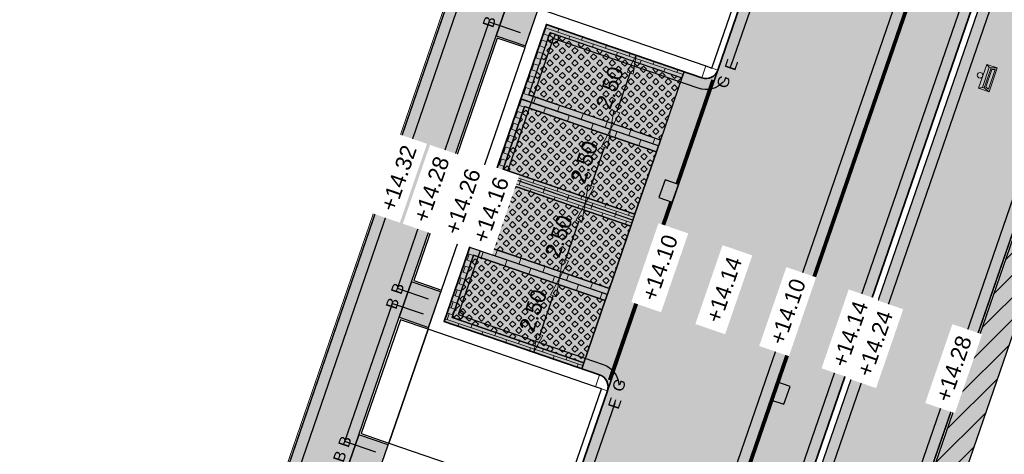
# Model space of a CAD drawing. Header units: metres. Extents: x 131295 to 132236, y 397710 to 398702.
# Tile 50 of 127: x 131478 to 131509, y 397968 to 397982. Entities that reach past the tile are written whole.
import ezdxf
from ezdxf.enums import TextEntityAlignment as Align

# ---------------------------------------------------------------- set-up
doc = ezdxf.new("R2010")
doc.units = ezdxf.units.M
doc.linetypes.add('AL-MATERIAALS', pattern=[2, 1, -1])
doc.linetypes.add('MA-1-3', pattern=[4, 1, -3])
doc.layers.get('Defpoints').update_dxf_attribs({"color": 128})
for name, color, linetype, lineweight, true_color in [('N-GR-arcering gras', 7, 'Continuous', 5, 0xecffb3), ("N-VH-arcering 'MAT' kleur 1 (heiderood)", 7, 'Continuous', 18, 0xd98c8c), ("N-VH-arcering 'MAT' kleur 5 (roodbruin)", 7, 'Continuous', 18, 0xc5a6a0)]:
    doc.layers.add(name, color=color, linetype=linetype, lineweight=lineweight, true_color=true_color)
for name, color, linetype, lineweight in [('N-IE-afvalbak', 190, 'Continuous', 18), ('N-IE-markering 1 - 3 streep 0.10', 255, 'MA-1-3', 18), ('N-KO-opsluitband 60x200mm', 2, 'Continuous', 25), ('N-KO-opsluitband achterkant', 8, 'Continuous', 5), ('N-KO-tekst banden', 1, 'Continuous', 18), ('N-KO-trottoirband 180-200x250mm', 3, 'Continuous', 35), ('N-KO-trottoirband 380-400x250mm', 3, 'Continuous', 35), ('N-KO-trottoirband achterkant', 8, 'Continuous', 5), ('N-RI-straatkolk', 7, 'Continuous', 25), ("N-VH-arcering 'MAT' grijs 251", 251, 'Continuous', 18), ("N-VH-arcering 'MAT' grijs 254", 254, 'Continuous', 18), ('N-VH-arcering grasbetontegels', 8, 'Continuous', 5), ('N-VH-arcering herstraten', 1, 'Continuous', 18), ('N-VH-arcering SBS WF halfsteensverband', 8, 'Continuous', 5), ('X-AL-maatvoering', 1, 'Continuous', 18), ('X-AL-materiaalscheiding', 1, 'AL-MATERIAALS', 18), ('X-AL-planhoogte', 190, 'Continuous', 25)]:
    doc.layers.add(name, color=color, linetype=linetype, lineweight=lineweight)
for name, color, linetype, plot in [('X-AL-contourlijnen', 30, 'Continuous', False), ('X-AL-hulplijn bandenlijnnummers', 30, 'Continuous', False), ('X-AL-hulplijn hoogtetekst', 190, 'Continuous', False), ('X-AL-hulplijn maatvoering', 30, 'Continuous', False)]:
    doc.layers.add(name, color=color, linetype=linetype, plot=plot)
doc.styles.add('CS Annotative', font='arial.ttf')
doc.dimstyles.new('CS Annotative', dxfattribs={"dimtxt": 2.5, "dimasz": 3, "dimexe": 0.18, "dimexo": 0.0625, "dimgap": 1, "dimtad": 1, "dimzin": 0, "dimdsep": 46, "dimtxsty": 'CS Annotative', "dimblk": 'CS Dimensionpijl', "dimcen": 0, "dimse1": 1, "dimse2": 1, "dimclrd": 256, "dimclre": 256, "dimclrt": 2, "dimadec": 0, "dimazin": 0, "dimtm": 1e-09, "dimtfac": 1, "dimtofl": 0, "dimtmove": 1, "dimatfit": 3, "dimfxl": 1, "dimtfillclr": 256, "dimtolj": 1, "dimtzin": 0, "dimarcsym": 0})
pattern_1 = [(45, (-40.718218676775, -118.3553671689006), (-0.1979898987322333, 0.1979898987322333), [0.14, -0.14]), (135, (-40.718218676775, -118.3553671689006), (-0.1979898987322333, -0.1979898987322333), [0.14, -0.14]), (45, (-40.81721267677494, -118.2563731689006), (-0.1979898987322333, 0.1979898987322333), [0.14, -0.14]), (135, (-40.61922467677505, -118.2563731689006), (-0.1979898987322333, -0.1979898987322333), [0.14, -0.14])]

# ---------------------------------------------------------------- blocks, each defined once
blk = doc.blocks.new('*U141')
blk.add_lwpolyline([(-1.601851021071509, 2.178663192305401), (-2.627170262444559, -0.640684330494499), (-0.5126596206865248, -1.40967376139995), (0.5126596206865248, 1.40967376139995)], close=True)
blk.add_solid([(-1.601851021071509, 2.178663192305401), (0.5126596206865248, 1.40967376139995), (-1.601851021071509, 2.178663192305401), (-2.627170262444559, -0.640684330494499)])
blk = doc.blocks.new('*U152')
blk.add_lwpolyline([(1.601851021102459, -2.178663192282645), (2.627170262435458, 0.6406843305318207), (0.5126596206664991, 1.409673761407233), (-0.5126596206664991, -1.409673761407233)], close=True)
blk.add_solid([(1.601851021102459, -2.178663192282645), (-0.5126596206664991, -1.409673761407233), (1.601851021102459, -2.178663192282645), (2.627170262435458, 0.6406843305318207)])
blk = doc.blocks.new('CS Afvalbak')
at = {"linetype": 'Continuous'}
for p, q in [((0.4, -0.09074999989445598), (-0.4, -0.09075000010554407)), ((-0.34, -0.1953104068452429), (-0.4, -0.09074999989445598)), ((-0.34, -0.252406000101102), (-0.4, -0.440749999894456)), ((0.3400000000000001, -0.1953104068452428), (-0.3399999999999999, -0.1953104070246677)), ((-0.34, -0.2524060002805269), (-0.34, -0.1953104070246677)), ((0.3400000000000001, -0.252406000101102), (-0.34, -0.2524060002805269)), ((-0.3017092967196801, -0.2969340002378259), (-0.3334724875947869, -0.3966407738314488)), ((0.3017092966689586, -0.2969340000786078), (-0.3017092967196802, -0.2969340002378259)), ((0.3017092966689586, -0.2969340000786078), (0.3334724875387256, -0.3966407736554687)), ((0.3400000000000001, -0.1953104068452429), (0.4, -0.09074999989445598)), ((0.3400000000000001, -0.252406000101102), (0.3400000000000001, -0.1953104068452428)), ((0.3400000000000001, -0.252406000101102), (0.4, -0.440749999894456)), ((0.4, -0.440749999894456), (-0.4, -0.440750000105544)), ((0.3334724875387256, -0.3966407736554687), (-0.3334724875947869, -0.3966407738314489))]:
    blk.add_line(p, q, dxfattribs=at)
for p, q in [((-0.4, -0.09075000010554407), (-0.4, -0.440750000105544)), ((0.4, -0.09074999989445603), (0.4, -0.440749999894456))]:
    blk.add_line(p, q)
blk.add_circle((0, 0), 0.09075000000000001, dxfattribs=at)
blk = doc.blocks.new('CS Dimensionpijl')
h = blk.add_hatch(color=256)
h.dxf.hatch_style = 1
h.paths.add_polyline_path([(-1, -0.1666666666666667), (0, 0), (-1, 0.1666666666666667)])
at = {"flags": 128}
blk.add_lwpolyline([(0, 0.5), (0, -0.5)], dxfattribs=at)
blk.add_lwpolyline([(-1, -0.1666666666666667), (0, 0), (-1, 0.1666666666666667)], close=True, dxfattribs=at)
blk = doc.blocks.new('*D573')
at = {"layer": 'Defpoints', "color": 0, "transparency": 16777216}
for p in [(131494.5797826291, 397974.1110921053), (131494.9643612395, 397973.9787841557), (131493.7664837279, 397971.7470817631)]:
    blk.add_point(p, dxfattribs=at)
at = {"layer": 'X-AL-maatvoering', "lineweight": -2, "transparency": 16777216}
blk.add_line((131494.3462540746, 397972.1821362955), (131494.7691695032, 397973.4114216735), dxfattribs=at)
at = {"layer": 'X-AL-maatvoering', "lineweight": -2, "transparency": 16777216, "xscale": 0.6000000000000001, "yscale": 0.6000000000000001, "zscale": 0.6000000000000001}
for p, rotation in [((131494.9643612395, 397973.9787841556), 71.01506341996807), ((131494.1510623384, 397971.6147738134), 251.0150634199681)]:
    blk.add_blockref('CS Dimensionpijl', p, dxfattribs=dict(at, rotation=rotation))
at = {"layer": 'X-AL-maatvoering', "color": 2, "transparency": 16777216, "insert": (131494.1271909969, 397972.9448925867), "char_height": 0.5, "attachment_point": 5, "rotation": 71.01506341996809, "style": 'CS Annotative'}
blk.add_mtext('\\A1;2.50', dxfattribs=at)
blk = doc.blocks.new('*D574')
at = {"layer": 'Defpoints', "color": 0, "transparency": 16777216}
for p in [(131495.7776601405, 397976.3427944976), (131495.7776601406, 397976.3427944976), (131494.579782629, 397974.1110921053)]:
    blk.add_point(p, dxfattribs=at)
at = {"layer": 'X-AL-maatvoering', "lineweight": -2, "transparency": 16777216}
blk.add_line((131495.1595529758, 397974.5461466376), (131495.5824684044, 397975.7754320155), dxfattribs=at)
at = {"layer": 'X-AL-maatvoering', "lineweight": -2, "transparency": 16777216, "xscale": 0.6000000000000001, "yscale": 0.6000000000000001, "zscale": 0.6000000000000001}
for p, rotation in [((131495.7776601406, 397976.3427944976), 71.01506341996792), ((131494.9643612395, 397973.9787841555), 251.0150634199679)]:
    blk.add_blockref('CS Dimensionpijl', p, dxfattribs=dict(at, rotation=rotation))
at = {"layer": 'X-AL-maatvoering', "color": 2, "transparency": 16777216, "insert": (131494.940489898, 397975.3089029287), "char_height": 0.5, "attachment_point": 5, "rotation": 71.01506341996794, "style": 'CS Annotative'}
blk.add_mtext('\\A1;2.50', dxfattribs=at)
blk = doc.blocks.new('*D575')
at = {"layer": 'Defpoints', "color": 0, "transparency": 16777216}
for p in [(131496.5909590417, 397978.7068048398), (131496.5909590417, 397978.7068048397), (131495.7776601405, 397976.3427944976)]:
    blk.add_point(p, dxfattribs=at)
at = {"layer": 'X-AL-maatvoering', "lineweight": -2, "transparency": 16777216}
blk.add_line((131495.9728518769, 397976.9101569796), (131496.3957673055, 397978.1394423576), dxfattribs=at)
at = {"layer": 'X-AL-maatvoering', "lineweight": -2, "transparency": 16777216, "xscale": 0.6000000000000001, "yscale": 0.6000000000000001, "zscale": 0.6000000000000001}
for p, rotation in [((131496.5909590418, 397978.7068048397), 71.01506341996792), ((131495.7776601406, 397976.3427944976), 251.0150634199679)]:
    blk.add_blockref('CS Dimensionpijl', p, dxfattribs=dict(at, rotation=rotation))
at = {"layer": 'X-AL-maatvoering', "color": 2, "transparency": 16777216, "insert": (131495.7537887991, 397977.6729132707), "char_height": 0.5, "attachment_point": 5, "rotation": 71.01506341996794, "style": 'CS Annotative'}
blk.add_mtext('\\A1;2.50', dxfattribs=at)
blk = doc.blocks.new('*D576')
at = {"layer": 'Defpoints', "color": 0, "transparency": 16777216}
for p in [(131497.4042579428, 397981.0708151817), (131497.4042579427, 397981.0708151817), (131496.5909590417, 397978.7068048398)]:
    blk.add_point(p, dxfattribs=at)
at = {"layer": 'X-AL-maatvoering', "lineweight": -2, "transparency": 16777216}
blk.add_line((131496.786150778, 397979.2741673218), (131497.2090662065, 397980.5034526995), dxfattribs=at)
at = {"layer": 'X-AL-maatvoering', "lineweight": -2, "transparency": 16777216, "xscale": 0.6000000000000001, "yscale": 0.6000000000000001, "zscale": 0.6000000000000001}
for p, rotation in [((131497.4042579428, 397981.0708151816), 71.01506341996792), ((131496.5909590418, 397978.7068048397), 251.0150634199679)]:
    blk.add_blockref('CS Dimensionpijl', p, dxfattribs=dict(at, rotation=rotation))
at = {"layer": 'X-AL-maatvoering', "color": 2, "transparency": 16777216, "insert": (131496.5670877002, 397980.0369236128), "char_height": 0.5, "attachment_point": 5, "rotation": 71.01506341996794, "style": 'CS Annotative'}
blk.add_mtext('\\A1;2.50', dxfattribs=at)

msp = doc.modelspace()

# ---------------------------------------------------------------- hatches: boundary and pattern name
at = {"layer": 'N-GR-arcering gras'}
h = msp.add_hatch(color=256, dxfattribs=at)
h.dxf.hatch_style = 1
h.paths.add_polyline_path([(131498.1768366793, 397978.3727147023), (131493.987810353, 397979.8138803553), (131494.6709814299, 397981.7996490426), (131498.8600077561, 397980.3584833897)])
h = msp.add_hatch(color=256, dxfattribs=at)
h.dxf.hatch_style = 1
h.paths.add_polyline_path([(131498.0467088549, 397977.9944730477), (131493.8576825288, 397979.4356387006), (131493.1745114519, 397977.4498700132), (131497.3635377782, 397976.0087043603)])
h = msp.add_hatch(color=256, dxfattribs=at)
h.dxf.hatch_style = 1
h.paths.add_polyline_path([(131497.2334099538, 397975.6304627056), (131493.0443836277, 397977.0716283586), (131492.3612125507, 397975.0858596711), (131496.550238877, 397973.6446940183)])
h = msp.add_hatch(color=256, dxfattribs=at)
h.dxf.hatch_style = 1
h.paths.add_polyline_path([(131496.4201110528, 397973.2664523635), (131492.2310847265, 397974.7076180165), (131491.5479136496, 397972.7218493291), (131495.7369399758, 397971.2806836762)])
at = {"layer": "N-VH-arcering 'MAT' grijs 251"}
h = msp.add_hatch(color=256, dxfattribs=at)
h.dxf.hatch_style = 1
h.paths.add_polyline_path([(131514.5464586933, 397987.1728946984), (131513.6046161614, 397987.5091370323), (131506.3766081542, 397966.5210776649), (131507.482903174, 397966.6623581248)])
at = {"layer": "N-VH-arcering 'MAT' grijs 254"}
h = msp.add_hatch(color=256, dxfattribs=at)
h.dxf.hatch_style = 1
edge = h.paths.add_edge_path()
edge.add_line((131469.720884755, 397919.6016421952), (131468.6937363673, 397916.2076356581))
edge.add_line((131468.6937363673, 397916.2076356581), (131468.4773752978, 397915.0086965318))
edge.add_line((131468.4773752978, 397915.0086965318), (131471.6858443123, 397914.4296948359))
edge.add_line((131471.6858443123, 397914.4296948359), (131472.6788368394, 397914.3013070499))
edge.add_arc((131473.529258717, 397919.0253712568), 4.800000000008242, 259.7949652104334, 311.7805349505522)
edge.add_line((131476.7273987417, 397915.4459997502), (131471.7242056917, 397916.3457020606))
edge.add_arc((131471.9011924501, 397917.3299152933), 0.9999999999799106, 161.0447215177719, 259.8057040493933, ccw=False)
edge.add_line((131470.9554200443, 397917.6547453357), (131475.5837711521, 397931.1306132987))
edge.add_line((131475.5837711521, 397931.1306132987), (131475.9735672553, 397932.2655403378))
edge.add_line((131475.9735672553, 397932.2655403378), (131478.6631603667, 397940.0965369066))
edge.add_line((131478.6631603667, 397940.0965369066), (131479.0529564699, 397941.2314639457))
edge.add_line((131479.0529564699, 397941.2314639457), (131480.6354771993, 397945.8391179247))
edge.add_line((131480.6354771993, 397945.8391179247), (131481.220171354, 397947.5415084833))
edge.add_line((131481.220171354, 397947.5415084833), (131483.7668392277, 397954.9563651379))
edge.add_line((131483.7668392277, 397954.9563651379), (131484.1566353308, 397956.0912921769))
edge.add_line((131484.1566353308, 397956.0912921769), (131485.1168426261, 397958.8870236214))
edge.add_line((131485.1168426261, 397958.8870236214), (131485.5066387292, 397960.0219506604))
edge.add_line((131485.5066387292, 397960.0219506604), (131488.1962318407, 397967.8529472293))
edge.add_line((131488.1962318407, 397967.8529472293), (131488.5860279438, 397968.9878742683))
edge.add_line((131488.5860279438, 397968.9878742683), (131489.8705430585, 397972.7278576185))
edge.add_line((131489.8705430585, 397972.7278576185), (131490.2603391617, 397973.8627846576))
edge.add_line((131490.2603391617, 397973.8627846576), (131492.9499322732, 397981.6937812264))
edge.add_line((131492.9499322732, 397981.6937812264), (131493.3397283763, 397982.8287082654))
edge.add_line((131493.3397283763, 397982.8287082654), (131494.9180317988, 397987.4240831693))
edge.add_line((131494.9180317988, 397987.4240831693), (131495.307827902, 397988.5590102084))
edge.add_line((131495.307827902, 397988.5590102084), (131497.9974210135, 397996.3900067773))
edge.add_line((131497.9974210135, 397996.3900067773), (131498.3872171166, 397997.5249338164))
edge.add_line((131498.3872171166, 397997.5249338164), (131500.5216417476, 398003.7395065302))
edge.add_arc((131501.4674141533, 398003.4146764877), 0.9999999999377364, 71.01506341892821, 161.0447215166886, ccw=False)
edge.add_line((131501.7927337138, 398004.3602806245), (131507.3103871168, 398002.4620226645))
edge.add_line((131507.3103871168, 398002.4620226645), (131509.6426286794, 398009.2411332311))
edge.add_arc((131505.1037288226, 398010.8026671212), 4.799999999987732, 341.0150634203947, 431.0336210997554)
edge.add_line((131506.6637925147, 398015.3420725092), (131505.7343337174, 398015.7143712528))
edge.add_line((131505.7343337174, 398015.7143712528), (131501.2186420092, 398017.2662852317))
edge.add_line((131501.2186420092, 398017.2662852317), (131501.0723860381, 398016.8407159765))
edge.add_line((131501.0723860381, 398016.8407159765), (131500.7886732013, 398016.9382199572))
edge.add_line((131500.7886732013, 398016.9382199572), (131500.3499052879, 398015.6615121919))
edge.add_line((131500.3499052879, 398015.6615121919), (131500.4633904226, 398015.6225105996))
edge.add_line((131500.4633904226, 398015.6225105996), (131506.0950346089, 398013.6870756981))
edge.add_arc((131505.1199948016, 398010.8499473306), 2.999999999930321, -18.984936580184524, 71.0336211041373, ccw=False)
edge.add_line((131507.956807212, 398009.8739886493), (131506.5191944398, 398005.6952894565))
edge.add_arc((131505.573590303, 398006.0206090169), 1.000000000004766, 251.0150634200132, 341.0150634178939, ccw=False)
edge.add_line((131505.2482707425, 398005.0750048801), (131499.7292464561, 398006.97373447))
edge.add_line((131499.7292464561, 398006.97373447), (131498.1082772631, 398002.2541342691))
edge.add_line((131498.1082772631, 398002.2541342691), (131469.720884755, 397919.6016421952))
h = msp.add_hatch(color=256, dxfattribs=at)
h.dxf.hatch_style = 1
edge = h.paths.add_edge_path()
edge.add_arc((131522.2964109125, 398000.6475474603), 4.000000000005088, 69.45333164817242, 160.9969746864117, ccw=False)
edge.add_line((131523.700291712, 398004.393093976), (131523.943210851, 398004.3020446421))
edge.add_line((131523.943210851, 398004.3020446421), (131525.1014125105, 398007.3921205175))
edge.add_line((131525.1014125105, 398007.3921205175), (131520.5221004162, 398009.1085077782))
edge.add_arc((131518.8374434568, 398004.6138519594), 4.800000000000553, 69.45333164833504, 161.0150634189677)
edge.add_line((131514.2985436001, 398006.1753858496), (131516.7208439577, 398005.3420332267))
edge.add_arc((131516.3955243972, 398004.3964290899), 1.000000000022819, -19.003025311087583, 71.01506342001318, ccw=False)
edge.add_line((131517.341025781, 398004.070811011), (131514.7775896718, 397996.6273287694))
edge.add_line((131514.7775896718, 397996.6273287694), (131513.3030795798, 397997.1346097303))
edge.add_line((131513.3030795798, 397997.1346097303), (131511.2405535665, 397991.1394795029))
edge.add_line((131511.2405535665, 397991.1394795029), (131509.6331906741, 397991.6924662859))
edge.add_arc((131509.535594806, 397991.4087850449), 0.2999999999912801, 71.01506341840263, 161.015063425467)
edge.add_line((131509.2519135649, 397991.506380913), (131509.819276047, 397991.3111891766))
edge.add_line((131509.819276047, 397991.3111891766), (131509.7542121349, 397991.1220683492))
edge.add_line((131509.7542121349, 397991.1220683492), (131509.2662327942, 397989.703662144))
edge.add_line((131509.2662327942, 397989.703662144), (131509.2011688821, 397989.5145413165))
edge.add_line((131509.2011688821, 397989.5145413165), (131508.6338064, 397989.7097330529))
edge.add_arc((131508.917487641, 397989.6121371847), 0.2999999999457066, 161.01506340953, 251.0150634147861)
edge.add_line((131508.8198917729, 397989.3284559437), (131510.4272546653, 397988.7754691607))
edge.add_line((131510.4272546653, 397988.7754691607), (131502.8147769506, 397966.6483323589))
edge.add_line((131502.8147769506, 397966.6483323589), (131505.9814055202, 397965.5577876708))
edge.add_line((131505.9814055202, 397965.5577876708), (131518.5144053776, 398001.9500197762))
h = msp.add_hatch(color=256, dxfattribs=at)
h.dxf.hatch_style = 1
h.paths.add_polyline_path([(131494.2792915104, 397982.5054670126), (131493.3397283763, 397982.8287082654), (131492.9499322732, 397981.6937812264), (131493.8889080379, 397981.3707420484)])
h = msp.add_hatch(color=256, dxfattribs=at)
h.dxf.hatch_style = 1
h.paths.add_polyline_path([(131491.1952620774, 397973.5411397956), (131490.2603391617, 397973.8627846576), (131489.8705430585, 397972.7278576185), (131490.8048786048, 397972.4064148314)])
h = msp.add_hatch(color=256, dxfattribs=at)
h.dxf.hatch_style = 1
h.paths.add_polyline_path([(131489.5184279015, 397968.6670973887), (131488.5860279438, 397968.9878742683), (131488.1962318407, 397967.8529472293), (131489.1280444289, 397967.5323724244)])
at = {"layer": "N-VH-arcering 'MAT' kleur 1 (heiderood)"}
h = msp.add_hatch(color=256, dxfattribs=at)
h.dxf.hatch_style = 1
h.paths.add_polyline_path([(131499.7586533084, 397964.5271665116), (131499.8562491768, 397964.8108477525), (131500.5394202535, 397966.7966164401), (131500.6370161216, 397967.080297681), (131508.4446855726, 397989.774796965), (131508.5097494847, 397989.9639177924), (131508.9977288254, 397991.3823239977), (131509.0627927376, 397991.571444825), (131511.3400296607, 397998.1906737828), (131513.7678372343, 398005.2475654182), (131509.0398165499, 398006.8741632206), (131505.0558982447, 397995.2941351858), (131501.5424469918, 397985.081610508), (131500.0008036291, 397980.6005263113), (131496.4873523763, 397970.3880016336), (131495.2399400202, 397966.7621566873), (131491.7264887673, 397956.5496320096), (131490.8038729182, 397953.8678708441), (131487.7458690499, 397944.979191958), (131487.6808051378, 397944.7900711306), (131487.2578897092, 397943.5607857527), (131487.1928257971, 397943.3716649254), (131485.6925035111, 397939.0106884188), (131482.1790522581, 397928.7981637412), (131478.8614384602, 397919.1548784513), (131483.5894591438, 397917.5282806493), (131487.9977054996, 397930.3417001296), (131490.144814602, 397936.5826874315), (131492.9429723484, 397944.7160733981), (131495.0900814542, 397950.9570606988)])
at = {"layer": "N-VH-arcering 'MAT' kleur 5 (roodbruin)"}
h = msp.add_hatch(color=256, dxfattribs=at)
h.dxf.hatch_style = 1
edge = h.paths.add_edge_path()
edge.add_arc((131509.8553390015, 397988.4963411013), 0.250000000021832, 341.0150634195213, 431.0150634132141)
edge.add_line((131509.9366688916, 397988.7327421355), (131508.7548278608, 397989.1393351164))
edge.add_arc((131508.917487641, 397989.6121371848), 0.4999999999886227, 161.0150634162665, 251.0150634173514, ccw=False)
edge.add_line((131508.4446855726, 397989.774796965), (131500.6370161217, 397967.0802976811))
edge.add_arc((131501.1098181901, 397966.9176379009), 0.4999999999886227, 71.01506341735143, 161.0150634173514, ccw=False)
edge.add_line((131501.2724779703, 397967.3904399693), (131502.4543190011, 397966.9838469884))
edge.add_arc((131502.5356488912, 397967.2202480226), 0.250000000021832, 251.0150634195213, 341.0150634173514)
edge.add_line((131502.7720499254, 397967.1389181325), (131510.0917400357, 397988.4150112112))
h = msp.add_hatch(color=256, dxfattribs=at)
h.dxf.hatch_style = 1
h.paths.add_polyline_path([(131493.1745114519, 397977.4498700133), (131493.8576825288, 397979.4356387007), (131498.0467088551, 397977.9944730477), (131498.1768366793, 397978.3727147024), (131493.987810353, 397979.8138803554), (131494.6709814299, 397981.7996490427), (131498.8600077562, 397980.3584833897), (131498.9250716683, 397980.547604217), (131494.5469245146, 397982.053833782), (131491.2937289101, 397972.5977924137), (131495.6718760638, 397971.0915628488), (131495.7369399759, 397971.2806836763), (131491.5479136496, 397972.7218493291), (131492.2310847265, 397974.7076180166), (131496.4201110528, 397973.2664523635), (131496.550238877, 397973.6446940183), (131492.3612125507, 397975.0858596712), (131493.0443836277, 397977.0716283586), (131497.233409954, 397975.6304627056), (131497.3635377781, 397976.0087043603)])
h = msp.add_hatch(color=256, dxfattribs=at)
h.dxf.hatch_style = 1
edge = h.paths.add_edge_path()
edge.add_arc((131499.6225619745, 397980.7306541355), 0.3999999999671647, 251.0150634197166, 341.01506341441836, ccw=False)
edge.add_line((131499.4924341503, 397980.3524124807), (131498.9250716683, 397980.547604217))
edge.add_line((131498.9250716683, 397980.547604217), (131498.8600077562, 397980.3584833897))
edge.add_line((131498.8600077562, 397980.3584833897), (131498.1768366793, 397978.3727147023))
edge.add_line((131498.1768366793, 397978.3727147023), (131498.0467088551, 397977.9944730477))
edge.add_line((131498.0467088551, 397977.9944730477), (131497.3635377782, 397976.0087043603))
edge.add_line((131497.3635377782, 397976.0087043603), (131497.233409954, 397975.6304627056))
edge.add_line((131497.233409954, 397975.6304627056), (131496.550238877, 397973.6446940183))
edge.add_line((131496.550238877, 397973.6446940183), (131496.4201110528, 397973.2664523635))
edge.add_line((131496.4201110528, 397973.2664523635), (131495.7369399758, 397971.2806836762))
edge.add_line((131495.7369399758, 397971.2806836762), (131495.6718760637, 397971.0915628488))
edge.add_line((131495.6718760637, 397971.0915628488), (131496.2392385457, 397970.8963711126))
edge.add_arc((131496.1091107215, 397970.5181294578), 0.3999999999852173, -18.98493658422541, 71.01506341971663, ccw=False)
edge.add_line((131496.4873523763, 397970.3880016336), (131500.0008036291, 397980.6005263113))
at = {"layer": 'N-VH-arcering grasbetontegels'}
h = msp.add_hatch(dxfattribs=at)
h.set_pattern_fill('CS-GRASBETONSTEEN', color=256)
h.set_pattern_definition(pattern_1)
h.paths.add_polyline_path([(131498.1768366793, 397978.3727147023), (131493.987810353, 397979.8138803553), (131494.6709814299, 397981.7996490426), (131498.8600077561, 397980.3584833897)])
h = msp.add_hatch(dxfattribs=at)
h.set_pattern_fill('CS-GRASBETONSTEEN', color=256)
h.set_pattern_definition([(45, (-39.90491977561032, -115.991356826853), (-0.1979898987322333, 0.1979898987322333), [0.14, -0.14]), (135, (-39.90491977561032, -115.991356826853), (-0.1979898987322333, -0.1979898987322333), [0.14, -0.14]), (45, (-40.00391377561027, -115.892362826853), (-0.1979898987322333, 0.1979898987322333), [0.14, -0.14]), (135, (-39.80592577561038, -115.892362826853), (-0.1979898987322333, -0.1979898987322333), [0.14, -0.14])])
h.paths.add_polyline_path([(131498.0467088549, 397977.9944730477), (131493.8576825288, 397979.4356387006), (131493.1745114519, 397977.4498700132), (131497.3635377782, 397976.0087043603)])
h = msp.add_hatch(dxfattribs=at)
h.set_pattern_fill('CS-GRASBETONSTEEN', color=256)
h.set_pattern_definition(pattern_1)
h.paths.add_polyline_path([(131497.2334099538, 397975.6304627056), (131493.0443836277, 397977.0716283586), (131492.3612125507, 397975.0858596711), (131496.550238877, 397973.6446940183)])
h = msp.add_hatch(dxfattribs=at)
h.set_pattern_fill('CS-GRASBETONSTEEN', color=256)
h.set_pattern_definition(pattern_1)
h.paths.add_polyline_path([(131496.4201110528, 397973.2664523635), (131492.2310847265, 397974.7076180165), (131491.5479136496, 397972.7218493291), (131495.7369399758, 397971.2806836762)])
at = {"layer": 'N-VH-arcering herstraten'}
h = msp.add_hatch(dxfattribs=at)
h.set_pattern_fill('CS-HERSTRATEN', color=256)
h.set_pattern_definition([(45, (0, 0), (-0.3535533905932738, 0.3535533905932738), [])])
h.paths.add_polyline_path([(131514.5464586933, 397987.1728946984), (131513.6046161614, 397987.5091370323), (131506.3766081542, 397966.5210776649), (131507.482903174, 397966.6623581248)])
at = {"layer": 'N-VH-arcering SBS WF halfsteensverband'}
h = msp.add_hatch(dxfattribs=at)
h.set_pattern_fill('CS-WF HALFSTV', color=256, scale=20, angle=180.2837276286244)
h.set_pattern_definition([(341.3025021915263, (26375.62930064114, 79453.50666762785), (0.06411432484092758, 0.1894448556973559), []), (251.3025021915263, (26375.62930064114, 79453.50666762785), (0.3147753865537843, -0.3176735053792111), [0.2, -0.2])])
h.paths.add_polyline_path([(131493.1745114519, 397977.4498700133), (131493.8576825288, 397979.4356387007), (131498.0467088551, 397977.9944730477), (131498.1768366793, 397978.3727147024), (131493.987810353, 397979.8138803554), (131494.6709814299, 397981.7996490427), (131498.8600077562, 397980.3584833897), (131498.9250716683, 397980.547604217), (131494.5469245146, 397982.053833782), (131491.2937289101, 397972.5977924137), (131495.6718760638, 397971.0915628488), (131495.7369399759, 397971.2806836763), (131491.5479136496, 397972.7218493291), (131492.2310847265, 397974.7076180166), (131496.4201110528, 397973.2664523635), (131496.550238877, 397973.6446940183), (131492.3612125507, 397975.0858596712), (131493.0443836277, 397977.0716283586), (131497.233409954, 397975.6304627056), (131497.3635377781, 397976.0087043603)])

# ---------------------------------------------------------------- linework, layer by layer
at = {"layer": 'N-IE-markering 1 - 3 streep 0.10', "const_width": 0.1, "flags": 128}
for points in [[(131500.9445519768, 397967.8205150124), (131508.2967740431, 397989.1911685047)], [(131499.8408294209, 397980.2892254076), (131498.7010431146, 397976.9762163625)], [(131498.5058513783, 397976.4088538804), (131496.5527661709, 397970.7318344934)]]:
    msp.add_lwpolyline(points, dxfattribs=at)
at = {"layer": 'N-KO-opsluitband 60x200mm', "flags": 128}
for points in [[(131448.492, 397927.037), (131448.1858229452, 397926.1551776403), (131464.0850284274, 397920.6137285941), (131464.3862742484, 397921.499552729), (131465.8175513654, 397921.0128124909), (131469.7208847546, 397919.601642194), (131499.7292464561, 398006.97373447), (131505.2482707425, 398005.0750048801, 0.4142135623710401), (131506.5191944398, 398005.6952894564), (131507.956807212, 398009.8739886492, 0.4143084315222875), (131506.0950346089, 398013.6870756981), (131500.4633904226, 398015.6225105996)], [(131523.943210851, 398004.3020446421), (131523.700291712, 398004.393093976, 0.4221267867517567), (131518.5144053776, 398001.9500197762), (131500.0891386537, 397948.4483369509)]]:
    msp.add_lwpolyline(points, format="xyb", dxfattribs=at)
for points in [[(131491.1952620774, 397973.5411397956), (131490.2603391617, 397973.8627846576), (131492.9499322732, 397981.6937812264), (131493.8889080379, 397981.3707420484)], [(131489.5184279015, 397968.6670973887), (131488.5860279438, 397968.9878742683), (131489.8705430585, 397972.7278576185), (131490.8048786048, 397972.4064148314)]]:
    msp.add_lwpolyline(points, dxfattribs=at)
at = {"layer": 'N-KO-opsluitband achterkant', "flags": 128}
for points in [[(131448.5486806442, 397927.0173199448), (131448.2621603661, 397926.1921111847), (131464.0476879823, 397920.6902829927), (131464.3487871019, 397921.5756757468), (131465.8374119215, 397921.0694330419), (131469.6839440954, 397919.6787980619), (131499.6920000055, 398007.0499999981), (131505.2677899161, 398005.1317411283, 0.4142135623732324), (131506.4624581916, 398005.71480863), (131507.9000709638, 398009.8935078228, 0.4143084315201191), (131506.0755338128, 398013.6303331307), (131500.4438896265, 398015.5657680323)], [(131523.922152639, 398004.2458614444), (131523.6792334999, 398004.3369107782, 0.4221267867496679), (131518.5711354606, 398001.9304826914), (131500.1458687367, 397948.4287998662), (131500.0891386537, 397948.4483369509)]]:
    msp.add_lwpolyline(points, format="xyb", dxfattribs=at)
for points in [[(131491.214781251, 397973.5978760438), (131490.3365652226, 397973.9000118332), (131492.9871787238, 397981.6175156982), (131493.8693888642, 397981.3140058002)], [(131489.5379470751, 397968.7238336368), (131488.6622540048, 397969.025101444), (131489.9077895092, 397972.6515920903), (131490.7853594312, 397972.3496785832)]]:
    msp.add_lwpolyline(points, dxfattribs=at)
at = {"layer": 'N-KO-trottoirband 180-200x250mm', "flags": 128}
msp.add_lwpolyline([(131500.6370161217, 397967.0802976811, -0.4142135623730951), (131501.2724779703, 397967.3904399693), (131502.4543190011, 397966.9838469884, 0.4142135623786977), (131502.7720499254, 397967.1389181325), (131510.0917400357, 397988.4150112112, 0.414213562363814), (131509.9366688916, 397988.7327421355), (131508.7548278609, 397989.1393351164, -0.4142135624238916), (131508.4446855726, 397989.774796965)], format="xyb", dxfattribs=at)
at = {"layer": 'N-KO-trottoirband 180-200x250mm'}
for points in [[(131501.5424469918, 397985.0816105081), (131500.0008036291, 397980.6005263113)], [(131496.4873523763, 397970.3880016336), (131495.2399400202, 397966.7621566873)]]:
    msp.add_lwpolyline(points, dxfattribs=at)
at = {"layer": 'N-KO-trottoirband 380-400x250mm'}
msp.add_lwpolyline([(131500.0008036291, 397980.6005263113, -0.4142135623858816), (131499.4924341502, 397980.3524124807), (131494.5469245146, 397982.0538337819), (131491.2937289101, 397972.5977924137), (131496.2392385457, 397970.8963711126, -0.4142135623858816), (131496.4873523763, 397970.3880016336)], format="xyb", dxfattribs=at)
at = {"layer": 'N-KO-trottoirband achterkant'}
msp.add_lwpolyline([(131508.6338064, 397989.7097330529, 0.4142135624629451), (131508.8198917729, 397989.3284559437), (131510.4272546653, 397988.7754691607), (131502.8147769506, 397966.6483323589), (131501.2074140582, 397967.2013191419, 0.4142135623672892), (131500.826136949, 397967.015233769), (131500.826136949, 397967.015233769)], format="xyb", dxfattribs=at)
for points in [[(131501.3533261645, 397985.1466744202), (131499.8116828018, 397980.6655902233)], [(131499.6225619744, 397980.7306541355), (131494.2988106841, 397982.5622032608), (131490.7853594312, 397972.3496785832), (131496.1091107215, 397970.5181294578)], [(131496.2982315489, 397970.4530655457), (131495.0508191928, 397966.8272205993)], [(131494.8616983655, 397966.8922845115), (131489.5379470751, 397968.7238336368), (131486.0244958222, 397958.5113089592), (131491.3482471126, 397956.6797598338)]]:
    msp.add_lwpolyline(points, dxfattribs=at)
at = {"layer": 'N-KO-trottoirband achterkant', "flags": 128}
for points in [[(131500.0008036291, 397980.6005263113), (131499.6225619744, 397980.7306541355), (131499.4924341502, 397980.3524124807)], [(131496.4873523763, 397970.3880016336), (131496.1091107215, 397970.5181294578), (131496.2392385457, 397970.8963711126)]]:
    msp.add_lwpolyline(points, dxfattribs=at)
at = {"layer": 'X-AL-contourlijnen', "flags": 128}
for points in [[(131507.956807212, 398009.8739886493), (131506.5191944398, 398005.6952894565, -0.4142135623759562), (131505.2482707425, 398005.0750048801), (131499.7292464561, 398006.97373447), (131498.1082772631, 398002.2541342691), (131469.720884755, 397919.6016421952)], [(131479.0529564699, 397941.2314639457), (131480.6354771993, 397945.8391179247), (131481.220171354, 397947.5415084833), (131483.7668392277, 397954.9563651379), (131484.1566353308, 397956.0912921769), (131485.1168426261, 397958.8870236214), (131485.5066387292, 397960.0219506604), (131488.1962318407, 397967.8529472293), (131488.5860279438, 397968.9878742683), (131489.8705430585, 397972.7278576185), (131490.2603391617, 397973.8627846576), (131492.9499322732, 397981.6937812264), (131493.3397283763, 397982.8287082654), (131494.9180317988, 397987.4240831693), (131495.307827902, 397988.5590102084), (131497.9974210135, 397996.3900067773), (131498.3872171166, 397997.5249338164), (131500.5216417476, 398003.7395065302, -0.4143651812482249), (131501.7927337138, 398004.3602806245), (131507.3103871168, 398002.4620226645), (131509.6426286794, 398009.2411332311, 0.4143084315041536)]]:
    msp.add_lwpolyline(points, format="xyb", dxfattribs=at)
for points in [[(131518.5144053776, 398001.9500197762, -0.4221267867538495), (131523.700291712, 398004.393093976), (131523.943210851, 398004.3020446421), (131525.1014125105, 398007.3921205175), (131520.5221004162, 398009.1085077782, 0.4222197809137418), (131514.2985436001, 398006.1753858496), (131516.7208439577, 398005.3420332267, -0.4143060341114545), (131517.341025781, 398004.070811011), (131514.7775896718, 397996.6273287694), (131513.3030795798, 397997.1346097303), (131511.2405535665, 397991.1394795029), (131509.6331906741, 397991.6924662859, 0.4142135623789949), (131509.2519135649, 397991.506380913), (131509.819276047, 397991.3111891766), (131509.7542121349, 397991.1220683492), (131509.2662327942, 397989.703662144), (131509.2011688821, 397989.5145413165), (131508.6338064, 397989.7097330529, 0.4142135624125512), (131508.8198917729, 397989.3284559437), (131510.4272546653, 397988.7754691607), (131502.8147769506, 397966.6483323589), (131505.9814055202, 397965.5577876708)], [(131510.0917400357, 397988.4150112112, 0.4142135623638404), (131509.9366688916, 397988.7327421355), (131508.7548278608, 397989.1393351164, -0.4142135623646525), (131508.4446855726, 397989.774796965), (131500.6370161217, 397967.0802976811, -0.4142135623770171), (131501.2724779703, 397967.3904399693), (131502.4543190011, 397966.9838469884, 0.4142135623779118), (131502.7720499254, 397967.1389181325)], [(131500.0008036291, 397980.6005263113, -0.4142135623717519), (131499.4924341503, 397980.3524124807), (131498.9250716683, 397980.547604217), (131498.8600077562, 397980.3584833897), (131498.1768366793, 397978.3727147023), (131498.0467088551, 397977.9944730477), (131497.3635377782, 397976.0087043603), (131497.233409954, 397975.6304627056), (131496.550238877, 397973.6446940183), (131496.4201110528, 397973.2664523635), (131495.7369399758, 397971.2806836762), (131495.6718760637, 397971.0915628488), (131496.2392385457, 397970.8963711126, -0.4142135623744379), (131496.4873523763, 397970.3880016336)]]:
    msp.add_lwpolyline(points, format="xyb", close=True, dxfattribs=at)
for points in [[(131490.144814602, 397936.5826874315), (131492.9429723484, 397944.7160733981), (131495.0900814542, 397950.9570606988), (131499.7586533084, 397964.5271665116), (131499.8562491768, 397964.8108477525), (131500.5394202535, 397966.7966164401), (131500.6370161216, 397967.080297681), (131508.4446855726, 397989.774796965)], [(131501.5424469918, 397985.081610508), (131500.0008036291, 397980.6005263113), (131496.4873523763, 397970.3880016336), (131495.2399400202, 397966.7621566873), (131491.7264887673, 397956.5496320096), (131490.8038729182, 397953.8678708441), (131487.7458690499, 397944.979191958), (131487.6808051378, 397944.7900711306), (131487.2578897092, 397943.5607857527), (131487.1928257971, 397943.3716649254)]]:
    msp.add_lwpolyline(points, dxfattribs=at)
for points in [[(131514.5464586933, 397987.1728946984), (131513.6046161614, 397987.5091370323), (131506.3766081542, 397966.5210776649), (131507.482903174, 397966.6623581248)], [(131501.3533261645, 397985.1466744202), (131501.1642053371, 397985.2117383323), (131495.8404540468, 397987.0432874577), (131494.2988106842, 397982.5622032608), (131499.6225619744, 397980.7306541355), (131499.8116828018, 397980.6655902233)], [(131494.2792915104, 397982.5054670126), (131493.3397283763, 397982.8287082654), (131492.9499322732, 397981.6937812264), (131493.8889080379, 397981.3707420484)], [(131493.1745114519, 397977.4498700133), (131493.8576825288, 397979.4356387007), (131498.0467088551, 397977.9944730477), (131498.1768366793, 397978.3727147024), (131493.987810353, 397979.8138803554), (131494.6709814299, 397981.7996490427), (131498.8600077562, 397980.3584833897), (131498.9250716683, 397980.547604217), (131494.5469245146, 397982.053833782), (131491.2937289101, 397972.5977924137), (131495.6718760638, 397971.0915628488), (131495.7369399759, 397971.2806836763), (131491.5479136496, 397972.7218493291), (131492.2310847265, 397974.7076180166), (131496.4201110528, 397973.2664523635), (131496.550238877, 397973.6446940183), (131492.3612125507, 397975.0858596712), (131493.0443836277, 397977.0716283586), (131497.233409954, 397975.6304627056), (131497.3635377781, 397976.0087043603)], [(131493.8693888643, 397981.3140058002), (131492.9871787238, 397981.6175156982), (131490.3365652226, 397973.9000118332), (131491.214781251, 397973.5978760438)], [(131498.1768366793, 397978.3727147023), (131493.987810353, 397979.8138803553), (131494.6709814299, 397981.7996490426), (131498.8600077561, 397980.3584833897)], [(131498.0467088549, 397977.9944730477), (131493.8576825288, 397979.4356387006), (131493.1745114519, 397977.4498700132), (131497.3635377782, 397976.0087043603)], [(131497.2334099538, 397975.6304627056), (131493.0443836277, 397977.0716283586), (131492.3612125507, 397975.0858596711), (131496.550238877, 397973.6446940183)], [(131496.4201110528, 397973.2664523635), (131492.2310847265, 397974.7076180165), (131491.5479136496, 397972.7218493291), (131495.7369399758, 397971.2806836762)], [(131491.1952620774, 397973.5411397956), (131490.2603391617, 397973.8627846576), (131489.8705430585, 397972.7278576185), (131490.8048786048, 397972.4064148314)], [(131490.7853594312, 397972.3496785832), (131489.9077895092, 397972.6515920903), (131488.6622540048, 397969.025101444), (131489.5379470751, 397968.7238336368)], [(131496.1091107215, 397970.5181294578), (131490.7853594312, 397972.3496785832), (131489.5379470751, 397968.7238336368), (131494.8616983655, 397966.8922845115), (131495.0508191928, 397966.8272205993), (131496.2982315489, 397970.4530655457)], [(131489.5184279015, 397968.6670973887), (131488.5860279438, 397968.9878742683), (131488.1962318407, 397967.8529472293), (131489.1280444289, 397967.5323724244)]]:
    msp.add_lwpolyline(points, close=True, dxfattribs=at)
at = {"layer": 'X-AL-hulplijn bandenlijnnummers', "flags": 128}
for points in [[(131448.0629626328, 397926.8683971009), (131447.7405213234, 397925.9397319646), (131464.3028476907, 397920.1671612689), (131464.60494927, 397921.0555017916), (131465.7016981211, 397920.6825259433), (131469.9363719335, 397919.151566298), (131499.9465174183, 398006.5288522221), (131505.1344088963, 398004.7440434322, 0.4142135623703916), (131506.8501558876, 398005.5814276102), (131508.2877686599, 398009.7601268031, 0.4143084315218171), (131506.2087892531, 398014.0180740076), (131500.8608579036, 398015.8560049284)], [(131523.7850685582, 398004.7348935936, 0.4193818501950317), (131518.1834798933, 398002.0639861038), (131499.8558985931, 397948.8459536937)], [(131500.4511807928, 397967.4549430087, -0.3142339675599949), (131501.3863398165, 397967.7214014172), (131502.4736204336, 397967.3473403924), (131509.7282466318, 397988.4343126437), (131508.6409660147, 397988.8083736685, -0.314233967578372), (131508.0676857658, 397989.5937858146)]]:
    msp.add_lwpolyline(points, format="xyb", dxfattribs=at)
at = {"layer": 'X-AL-hulplijn bandenlijnnummers'}
for points in [[(131501.7758125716, 397984.6840674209), (131500.4293609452, 397980.7703457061)], [(131496.720717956, 397969.9904585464), (131495.6684973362, 397966.9319760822)]]:
    msp.add_lwpolyline(points, dxfattribs=at)
at = {"layer": 'X-AL-hulplijn bandenlijnnummers', "flags": 128}
for points in [[(131490.7977189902, 397973.3077742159), (131489.8156871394, 397973.6456261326), (131492.732661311, 397982.1386634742), (131493.719088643, 397981.7992993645)], [(131489.1208848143, 397968.4337318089), (131488.1413759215, 397968.7707157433), (131489.6532720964, 397973.1727398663), (131490.6350592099, 397972.8349721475)]]:
    msp.add_lwpolyline(points, dxfattribs=at)
at = {"layer": 'X-AL-hulplijn bandenlijnnummers'}
msp.add_lwpolyline([(131500.1807672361, 397980.2297480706, -0.3013545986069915), (131499.3785723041, 397980.0214510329), (131494.7640241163, 397981.6090104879), (131491.7385522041, 397972.8148920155), (131496.3531003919, 397971.2273325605, -0.3013545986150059), (131496.8573440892, 397970.5695767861, -0.3013545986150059)], format="xyb", dxfattribs=at)
at = {"layer": 'X-AL-hulplijn hoogtetekst', "flags": 128}
for points in [[(131448.1613629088, 397927.1518003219), (131447.7405213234, 397925.9397319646), (131464.3028476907, 397920.1671612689), (131464.60494927, 397921.0555017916), (131465.7016981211, 397920.6825259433), (131469.9363719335, 397919.151566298), (131499.9465174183, 398006.5288522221), (131505.1344088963, 398004.7440434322, 0.4142135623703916), (131506.8501558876, 398005.5814276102), (131508.2877686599, 398009.7601268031, 0.4143084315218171), (131506.2087892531, 398014.0180740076), (131500.5771450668, 398015.9535089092)], [(131524.066050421, 398004.6297799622), (131523.8231312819, 398004.720829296, 0.4221267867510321), (131518.1834798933, 398002.0639861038), (131499.7582131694, 397948.5623032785)], [(131500.3060546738, 397967.1941595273, -0.4142135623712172), (131501.3863398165, 397967.7214014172), (131502.4736204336, 397967.3473403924), (131509.7282466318, 397988.4343126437), (131508.6409660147, 397988.8083736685, -0.4142135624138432), (131508.1137241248, 397989.8886588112, -0.4142135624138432)]]:
    msp.add_lwpolyline(points, format="xyb", dxfattribs=at)
msp.add_lwpolyline([(131500.3060546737, 397967.1941595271), (131508.1137241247, 397989.8886588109)], dxfattribs=at)
at = {"layer": 'X-AL-hulplijn hoogtetekst'}
msp.add_lwpolyline([(131508.9776392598, 397989.6443192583), (131510.8720779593, 397988.9925687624), (131503.0318765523, 397966.2035090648), (131501.1374378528, 397966.8552595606)], dxfattribs=at)
at = {"layer": 'X-AL-hulplijn maatvoering', "flags": 128}
for points in [[(131498.1117727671, 397978.183593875), (131493.7336256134, 397979.6898234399)], [(131497.298473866, 397975.819583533), (131492.9203267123, 397977.3258130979)], [(131496.4851749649, 397973.4555731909), (131492.1070278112, 397974.9618027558)]]:
    msp.add_lwpolyline(points, dxfattribs=at)
at = {"layer": 'X-AL-materiaalscheiding', "flags": 128}
for points in [[(131500.6370161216, 397967.080297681), (131508.4446855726, 397989.7747969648)], [(131506.376, 397966.521), (131507.482903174, 397966.6623581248), (131514.5464586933, 397987.1728946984), (131513.6046161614, 397987.5091370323)], [(131493.3397283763, 397982.8287082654), (131492.9499322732, 397981.6937812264)], [(131500.0008036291, 397980.6005263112), (131496.4873523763, 397970.3880016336)], [(131498.9250716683, 397980.547604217), (131495.6718760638, 397971.0915628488)], [(131490.2603391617, 397973.8627846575), (131489.8705430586, 397972.7278576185)], [(131489.5379470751, 397968.7238336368), (131490.7853594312, 397972.3496785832)], [(131488.5860279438, 397968.9878742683), (131488.1962318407, 397967.8529472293)]]:
    msp.add_lwpolyline(points, dxfattribs=at)
for points in [[(131498.1768366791, 397978.3727147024), (131493.987810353, 397979.8138803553), (131494.6709814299, 397981.7996490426), (131498.8600077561, 397980.3584833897)], [(131498.0467088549, 397977.9944730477), (131493.8576825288, 397979.4356387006), (131493.1745114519, 397977.4498700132), (131497.3635377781, 397976.0087043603)], [(131497.2334099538, 397975.6304627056), (131493.0443836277, 397977.0716283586), (131492.3612125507, 397975.0858596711), (131496.550238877, 397973.6446940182)], [(131496.4201110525, 397973.2664523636), (131492.2310847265, 397974.7076180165), (131491.5479136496, 397972.7218493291), (131495.7369399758, 397971.2806836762)]]:
    msp.add_lwpolyline(points, close=True, dxfattribs=at)

# ---------------------------------------------------------------- block references
at = {"layer": 'N-IE-afvalbak', "rotation": 70.92355651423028}
msp.add_blockref('CS Afvalbak', (131508.3376678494, 397980.4339109), dxfattribs=at)
at = {"layer": 'N-RI-straatkolk', "xscale": 0.2, "yscale": 0.2, "zscale": 0.2, "rotation": 1}
for name, p in [('*U141', (131498.6507274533, 397976.6762691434)), ('*U152', (131501.7756345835, 397970.3899121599))]:
    msp.add_blockref(name, p, dxfattribs=at)

# ---------------------------------------------------------------- texts
at = {"layer": 'N-KO-tekst banden', "style": 'CS Annotative'}
for s, height, p in [('B', 0.3599999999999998, (131492.7324165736, 397982.1387476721)), ('G', 0.3599999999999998, (131494.7640241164, 397981.6090104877)), ('E', 0.3599999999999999, (131500.4293609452, 397980.770345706)), ('G', 0.3599999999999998, (131500.1807672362, 397980.2297480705)), ('B', 0.3599999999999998, (131489.8159318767, 397973.6455419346)), ('B', 0.3599999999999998, (131489.6532720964, 397973.1727398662)), ('G', 0.3599999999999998, (131491.7385522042, 397972.8148920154)), ('G', 0.3599999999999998, (131496.8573440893, 397970.5695767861)), ('E', 0.3599999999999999, (131496.7207179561, 397969.9904585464)), ('B', 0.3599999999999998, (131488.1390977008, 397968.7714995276)), ('B', 0.3599999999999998, (131487.9764379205, 397968.2986974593))]:
    msp.add_text(s, height=height, rotation=71.0187745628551, dxfattribs=at).set_placement(p, align=Align.MIDDLE)

# ---------------------------------------------------------------- dimensions: what is measured, and where the dimension line sits
at = {"layer": 'X-AL-maatvoering'}
for base, p1, p2, picture, middle in [((131497.4042579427, 397981.0708151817), (131496.5909590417, 397978.7068048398), (131497.4042579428, 397981.0708151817), '*D576', (131496.5670877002, 397980.0369236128)), ((131496.5909590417, 397978.7068048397), (131495.7776601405, 397976.3427944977), (131496.5909590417, 397978.7068048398), '*D575', (131495.7537887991, 397977.6729132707)), ((131495.7776601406, 397976.3427944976), (131494.579782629, 397974.1110921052), (131495.7776601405, 397976.3427944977), '*D574', (131494.940489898, 397975.3089029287))]:
    dim = msp.add_linear_dim(base=base, p1=p1, p2=p2, angle=251.015063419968, dimstyle='CS Annotative', dxfattribs=at)
    dim.commit()
    dim.dimension.update_dxf_attribs({"geometry": picture, "text_midpoint": middle})
dim = msp.add_aligned_dim(p1=(131493.7664837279, 397971.7470817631), p2=(131494.579782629, 397974.1110921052), distance=-0.40670148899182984, dimstyle='CS Annotative', dxfattribs=at)
dim.commit()
dim.dimension.update_dxf_attribs({"geometry": '*D573', "text_midpoint": (131494.1271909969, 397972.9448925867)})

# ---------------------------------------------------------------- next in the draw order: texts
at = {"layer": 'X-AL-planhoogte', "char_height": 0.5, "attachment_point": 5, "style": 'CS Annotative', "bg_fill": 2}
for s, insert, rotation in [('+14.28', (131490.8918759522, 397976.8000561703), 71.01506341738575), ('+14.16', (131492.7854850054, 397976.1496669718), 71.01506341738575), ('+14.10', (131498.1577531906, 397974.306614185), 71.01506341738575), ('+14.14', (131500.1908020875, 397973.6071771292), 71.01506343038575), ('+14.10', (131502.2238509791, 397972.9077400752), 71.01506341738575), ('+14.24', (131504.9913847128, 397971.8921690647), 71.01506341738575), ('+14.28', (131507.5025163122, 397971.092095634), 71.01506341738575)]:
    msp.add_mtext(s, dxfattribs=dict(at, insert=insert, rotation=rotation))

# ---------------------------------------------------------------- next in the draw order: texts
at = {"layer": 'X-AL-planhoogte', "char_height": 0.5, "attachment_point": 5, "rotation": 71.01506341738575, "style": 'CS Annotative', "bg_fill": 2}
for s, insert in [('+14.32', (131489.8517112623, 397977.1579077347)), ('+14.26', (131491.886873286, 397976.4151181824)), ('+14.14', (131504.2027244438, 397972.1979347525))]:
    msp.add_mtext(s, dxfattribs=dict(at, insert=insert))

doc.saveas('drawing.dxf')
